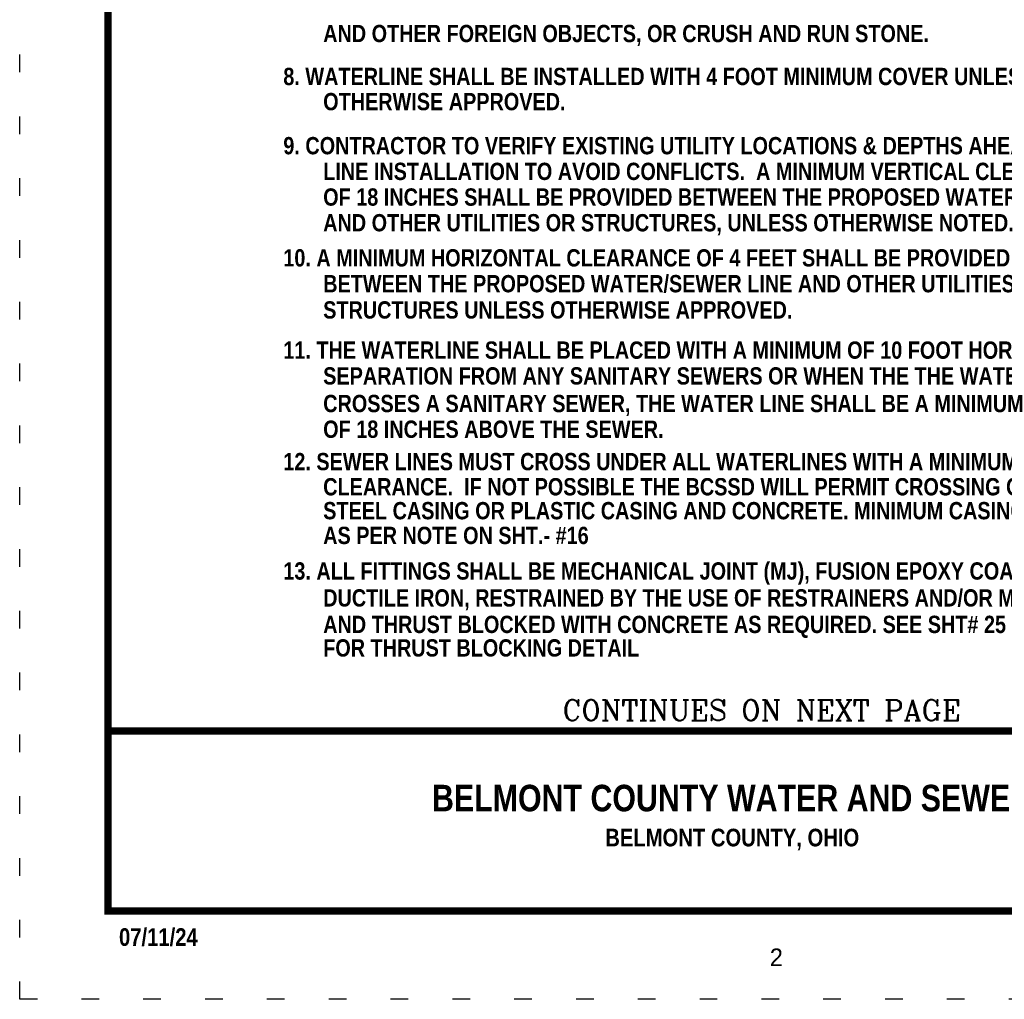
# Model space of a CAD drawing. Header units: feet. Extents: x 1 to 9.5, y 12 to 23.
# Tile 1 of 161: x 1 to 6.6, y 12 to 17.5. Entities that reach past the tile are written whole.
import ezdxf
from ezdxf.enums import TextEntityAlignment as Align

# ---------------------------------------------------------------- set-up
doc = ezdxf.new("R2010")
doc.units = ezdxf.units.FT
doc.header["$MEASUREMENT"] = 0
doc.linetypes.add('DOT2', pattern=[0.125, 0, -0.125])
doc.layers.add('BORDER', color=7, linetype='CONTINUOUS')
doc.layers.add('WATERLINE-NOTES', color=7, linetype='CONTINUOUS')
doc.layers.add('DEFPOINT', color=7, linetype='CONTINUOUS', plot=False)
doc.styles.get("Standard").update_dxf_attribs({"font": 'txt', "height": 0.1})
doc.styles.add('STYLE3', font='romanc.shx')
doc.styles.add('TECHNICAL', font='techb___.ttf', dxfattribs={"height": 0.1})

msp = doc.modelspace()

# ---------------------------------------------------------------- linework, layer by layer
at = {"layer": 'BORDER', "const_width": 0.04}
msp.add_lwpolyline([(1.5, 12.5), (1.5, 22.5), (9, 22.5), (9, 12.5)], close=True, dxfattribs=at)
msp.add_lwpolyline([(1.5, 13.5196), (9, 13.5196)], dxfattribs=at)
at = {"layer": 'DEFPOINT', "linetype": 'DOT2', "ltscale": 2}
msp.add_lwpolyline([(1, 12), (1, 23), (9.5, 23), (9.5, 12)], close=True, dxfattribs=at)

# ---------------------------------------------------------------- texts
at = {"layer": 'BORDER'}
for s, height, style, p in [('CONTINUES ON NEXT PAGE', 0.117987, 'STYLE3', (4.0732, 13.5781)), ('BELMONT COUNTY, OHIO', 0.1, 'TECHNICAL', (4.3154, 12.8661)), ('07/11/24', 0.1, 'TECHNICAL', (1.5623, 12.3026))]:
    msp.add_text(s, height=height, dxfattribs=dict(at, style=style)).set_placement(p)
at = {"layer": 'BORDER', "style": 'TECHNICAL'}
msp.add_text('BELMONT COUNTY WATER AND SEWER DISTRICT', height=0.15, dxfattribs=at).set_placement((7.5717, 13.1397), align=Align.MIDDLE_RIGHT)
at = {"layer": 'BORDER'}
msp.add_text('2', height=0.1, dxfattribs=at).set_placement((5.247, 12.1878))
at = {"layer": 'WATERLINE-NOTES', "style": 'TECHNICAL'}
for s, p in [('AND OTHER FOREIGN OBJECTS, OR CRUSH AND RUN STONE.', (2.7185, 17.4205)), ('8. WATERLINE SHALL BE INSTALLED WITH 4 FOOT MINIMUM COVER UNLESS', (2.4927, 17.1772)), ('OTHERWISE APPROVED.', (2.7185, 17.0348)), ('9. CONTRACTOR TO VERIFY EXISTING UTILITY LOCATIONS & DEPTHS AHEAD OF NEW', (2.4927, 16.7853)), ('LINE INSTALLATION TO AVOID CONFLICTS.  A MINIMUM VERTICAL CLEARANCE ', (2.7185, 16.6398)), ('OF 18 INCHES SHALL BE PROVIDED BETWEEN THE PROPOSED WATER/SEWER MAIN ', (2.7185, 16.4944)), ('AND OTHER UTILITIES OR STRUCTURES, UNLESS OTHERWISE NOTED.', (2.7185, 16.3489)), ('10. A MINIMUM HORIZONTAL CLEARANCE OF 4 FEET SHALL BE PROVIDED', (2.4927, 16.15)), ('BETWEEN THE PROPOSED WATER/SEWER LINE AND OTHER UTILITIES OR', (2.7185, 16.0037)), ('STRUCTURES UNLESS OTHERWISE APPROVED.', (2.7185, 15.855)), ('11. THE WATERLINE SHALL BE PLACED WITH A MINIMUM OF 10 FOOT HORIZONTAL', (2.4927, 15.6275)), ('SEPARATION FROM ANY SANITARY SEWERS OR WHEN THE THE WATER LINE', (2.7185, 15.4815)), ('CROSSES A SANITARY SEWER, THE WATER LINE SHALL BE A MINIMUM', (2.7185, 15.3251)), ('OF 18 INCHES ABOVE THE SEWER.', (2.7185, 15.1796)), ('12. SEWER LINES MUST CROSS UNDER ALL WATERLINES WITH A MINIMUM OF 18" OF ', (2.4927, 14.9961)), ('CLEARANCE.  IF NOT POSSIBLE THE BCSSD WILL PERMIT CROSSING OVER WITH ', (2.7185, 14.8537)), ('STEEL CASING OR PLASTIC CASING AND CONCRETE. MINIMUM CASING LENGTH IS 10FT.', (2.7185, 14.7183)), ('AS PER NOTE ON SHT.- #16', (2.7185, 14.5781)), ('13. ALL FITTINGS SHALL BE MECHANICAL JOINT (MJ), FUSION EPOXY COATED, ', (2.4927, 14.3768)), ('DUCTILE IRON, RESTRAINED BY THE USE OF RESTRAINERS AND/OR MEGALUGS ', (2.7185, 14.2243)), ('AND THRUST BLOCKED WITH CONCRETE AS REQUIRED. SEE SHT# 25 ', (2.7185, 14.0743)), ('FOR THRUST BLOCKING DETAIL', (2.7185, 13.9411))]:
    msp.add_text(s, height=0.098, dxfattribs=at).set_placement(p)

doc.saveas('drawing.dxf')
